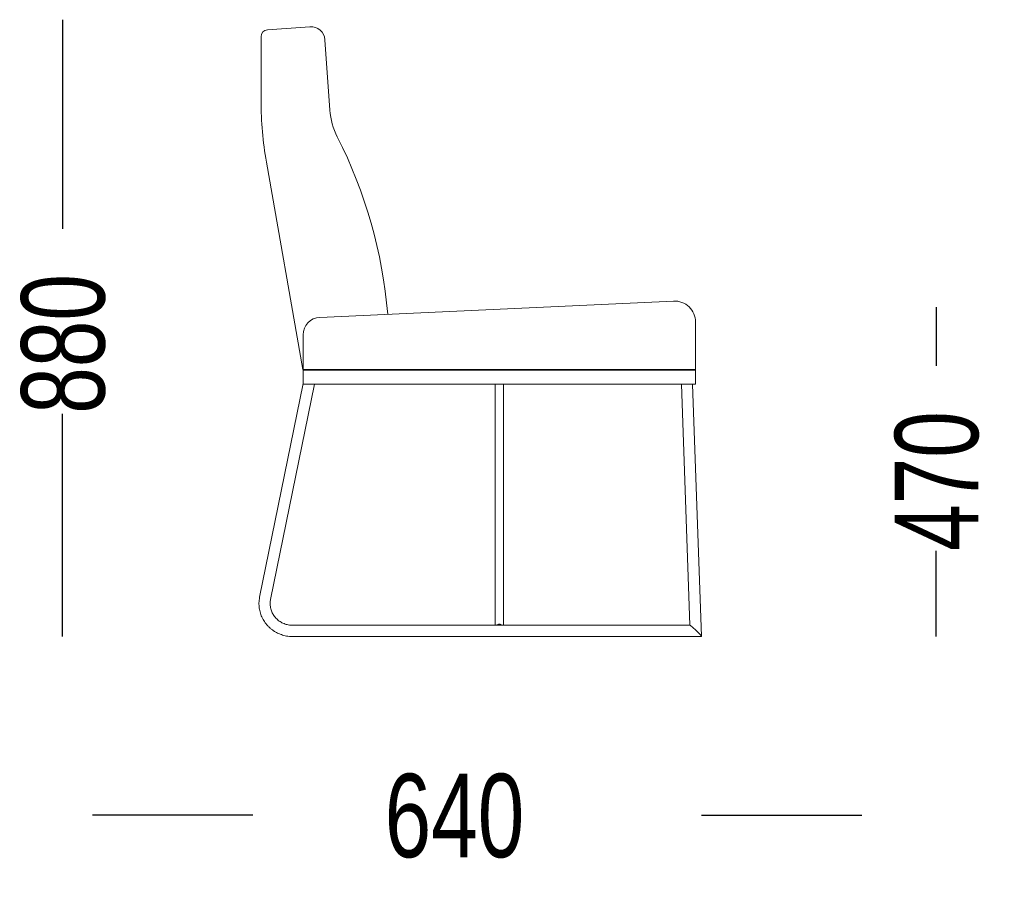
# Paper-space layout 'Blatt1' of a CAD drawing. Header units: millimetres. Extents: x 34 to 407, y 13 to 285.
# Tile 11 of 12: x 279 to 307, y 243 to 268. Entities that reach past the tile are written whole.
import ezdxf

# ---------------------------------------------------------------- set-up
doc = ezdxf.new("R2010")
doc.units = ezdxf.units.MM
doc.layers.add('MAßE', color=7, linetype='Continuous')
doc.styles.add('SLDTEXTSTYLE0', font='TXT', dxfattribs={"width": 0.75})
doc.dimstyles.new('SLDDIMSTYLE0', dxfattribs={"dimtxt": 2.38125, "dimasz": 2.38125, "dimexe": 0, "dimexo": 0.0625, "dimgap": 0.595313, "dimtad": 0, "dimdec": 1, "dimlfac": 50, "dimrnd": 1e-09, "dimzin": 12, "dimdsep": 46, "dimtxsty": 'SLDTEXTSTYLE0', "dimblk1": 'NONE', "dimblk2": 'NONE', "dimsah": 1, "dimcen": 0.09, "dimse1": 1, "dimse2": 1, "dimadec": 0, "dimazin": 3, "dimtfac": 1, "dimtdec": 1, "dimtofl": 0, "dimtmove": 0, "dimatfit": 3, "dimldrblk": 'NONE', "dimfxl": 1, "dimfrac": 2, "dimtolj": 1, "dimtzin": 12, "dimarcsym": 0})
doc.dimstyles.new('SLDDIMSTYLE1', dxfattribs={"dimtxt": 2.38125, "dimasz": 2.38125, "dimexe": 0, "dimexo": 0.0625, "dimgap": 0.595313, "dimtad": 0, "dimdec": 1, "dimlfac": 50, "dimrnd": 1e-09, "dimzin": 12, "dimdsep": 46, "dimtxsty": 'SLDTEXTSTYLE0', "dimblk1": 'NONE', "dimblk2": 'NONE', "dimsah": 1, "dimcen": 0.09, "dimse1": 1, "dimse2": 1, "dimadec": 0, "dimazin": 3, "dimtfac": 1, "dimtdec": 1, "dimtmove": 0, "dimatfit": 0, "dimldrblk": 'NONE', "dimfxl": 1, "dimfrac": 2, "dimtolj": 1, "dimtzin": 12, "dimarcsym": 0})

# ---------------------------------------------------------------- blocks, each defined once
blk = doc.blocks.new('_D_7')
at = {"layer": 'MAßE'}
for p, q in [((280.17, 267.505), (280.17, 261.541)), ((280.17, 249.905), (280.17, 256.262))]:
    blk.add_line(p, q, dxfattribs=at)
at = {"layer": 'MAßE', "insert": (278.993, 256.262), "char_height": 2.3813, "attachment_point": 1, "rotation": 90, "style": 'SLDTEXTSTYLE0'}
blk.add_mtext('880', dxfattribs=at)
blk = doc.blocks.new('_NONE')
blk = doc.blocks.new('_D_8')
at = {"layer": 'MAßE'}
for p, q in [((305.1, 259.305), (305.1, 257.627)), ((305.1, 249.905), (305.1, 252.349))]:
    blk.add_line(p, q, dxfattribs=at)
at = {"layer": 'MAßE', "insert": (303.922, 252.349), "char_height": 2.3813, "attachment_point": 1, "rotation": 90, "style": 'SLDTEXTSTYLE0'}
blk.add_mtext('470', dxfattribs=at)
blk = doc.blocks.new('_D_9')
at = {"layer": 'MAßE'}
for p, q in [((285.604, 244.811), (281.025, 244.811)), ((298.404, 244.811), (302.983, 244.811))]:
    blk.add_line(p, q, dxfattribs=at)
at = {"layer": 'MAßE', "insert": (289.365, 245.989), "char_height": 2.3813, "attachment_point": 1, "style": 'SLDTEXTSTYLE0'}
blk.add_mtext('640', dxfattribs=at)

psp = doc.layouts.new('Blatt1')

# ---------------------------------------------------------------- linework, layer by layer
at = {"color": 7, "linetype": 'Continuous', "lineweight": 15}
for p, q in [((286.0234, 267.2181), (287.234, 267.3028)), ((285.8374, 265.18), (285.8374, 267.0186)), ((287.6609, 266.9316), (287.8011, 264.9271)), ((287.0329, 257.5248), (285.9893, 263.4435)), ((287.5134, 259.0116), (297.6088, 259.4762)), ((298.2364, 258.8768), (298.2364, 257.5251)), ((287.0364, 257.5224), (287.0364, 258.5121)), ((287.0364, 257.1051), (287.0364, 257.5051)), ((287.0364, 257.5051), (287.2364, 257.5051)), ((287.0371, 257.5219), (287.0464, 257.5153)), ((287.0374, 257.5251), (287.0464, 257.5153)), ((287.2364, 257.5251), (287.0374, 257.5251)), ((298.0364, 257.5251), (287.2364, 257.5251)), ((298.0364, 257.5051), (287.2364, 257.5051)), ((298.2354, 257.5251), (298.0364, 257.5251)), ((298.0364, 257.5051), (298.2364, 257.5051)), ((298.2354, 257.5251), (298.2164, 257.5051)), ((298.2164, 257.5051), (298.2355, 257.5242)), ((298.2364, 257.5051), (298.2364, 257.1051)), ((287.0364, 257.1222), (285.7965, 251.0281)), ((286.1101, 250.9643), (287.3595, 257.1051)), ((287.2364, 257.1051), (287.0364, 257.1051)), ((287.2364, 257.1051), (298.0364, 257.1051)), ((292.5164, 257.1051), (292.5164, 250.2251)), ((292.7564, 250.2251), (292.7564, 257.1051)), ((297.8326, 257.1051), (298.0728, 250.2251)), ((298.2364, 257.1051), (298.0364, 257.1051)), ((298.4041, 249.9077), (298.1528, 257.1051)), ((298.0754, 250.2251), (286.738, 250.2251)), ((286.738, 249.9051), (298.4016, 249.9051))]:
    psp.add_line(p, q, dxfattribs=at)
at = {"color": 7, "linetype": 'Continuous', "lineweight": 15, "flags": 128}
for points in [[(287.0364, 257.5224), (287.0361, 257.5226), (287.0329, 257.5248)], [(287.0464, 257.5153), (287.0494, 257.5133), (287.0543, 257.5098), (287.0611, 257.5051)], [(298.2364, 257.5251), (298.2363, 257.525), (298.236, 257.5247), (298.2355, 257.5242)]]:
    psp.add_lwpolyline(points, dxfattribs=at)
at = {"color": 7, "linetype": 'Continuous', "lineweight": 15}
for centre, radius, start, end in [((286.0374, 267.0186), 0.2, 94, 180), ((287.2619, 266.9037), 0.4, 4, 94), ((295.8374, 265.18), 10, 180, 190), ((289.7962, 265.0666), 2, 184, 206.98212), ((275.8674, 257.975), 13.6302, 4.73749, 26.98212), ((297.6364, 258.8768), 0.6, 0, 92.63522), ((287.5364, 258.5121), 0.5, 92.63522, 180), ((287.3584, 257.9813), 0.5607, 234.94451, 235.03242), ((287.2364, 257.5051), 0.2, 174.26083, 175.18978), ((298.0364, 257.5051), 0.2, 5.47639, 5.73917), ((292.634, 250.1229), 0.1321, 88.96027, 129.32218), ((292.6388, 250.1229), 0.1321, 50.67782, 91.03973)]:
    psp.add_arc(centre, radius, start, end, dxfattribs=at)
psp.add_ellipse((298.2385, 250.0651), major_axis=(0.165, -0.1593), ratio=0.0874362, start_param=6.1928887, end_param=9.3344814, dxfattribs=at)
for points, knots in [([(285.7965, 251.0281), (285.7938, 251.0136), (285.7864, 250.9742), (285.7793, 250.9089), (285.7771, 250.8327), (285.7812, 250.7565), (285.7917, 250.6809), (285.8083, 250.6064), (285.8311, 250.5334), (285.8599, 250.4625), (285.8944, 250.3941), (285.9345, 250.3287), (285.9798, 250.2667), (286.0302, 250.2084), (286.0852, 250.1544), (286.1445, 250.1048), (286.2078, 250.0602), (286.2745, 250.0207), (286.3443, 249.9866), (286.4167, 249.9582), (286.4913, 249.9356), (286.5675, 249.919), (286.6434, 249.9087), (286.7005, 249.9053), (286.7316, 249.9051), (286.738, 249.9051)], [0, 0, 0, 0, 0.02650799, 0.07234686, 0.11818779, 0.16402289, 0.2098554, 0.25568852, 0.30152597, 0.34737159, 0.39322845, 0.43909963, 0.4849872, 0.53089291, 0.57681853, 0.62276432, 0.66873016, 0.71471596, 0.76072075, 0.80674357, 0.85278182, 0.89883452, 0.94489877, 0.98856057, 1, 1, 1, 1]), ([(286.738, 250.2251), (286.728, 250.2252), (286.6969, 250.2257), (286.6448, 250.2307), (286.5825, 250.2426), (286.5218, 250.2605), (286.4633, 250.284), (286.4074, 250.313), (286.3547, 250.3473), (286.3058, 250.3864), (286.2611, 250.43), (286.2211, 250.4776), (286.1862, 250.5289), (286.1566, 250.5833), (286.1327, 250.6403), (286.1148, 250.6993), (286.103, 250.7598), (286.0974, 250.8212), (286.0982, 250.8828), (286.1036, 250.9305), (286.1088, 250.9575), (286.1101, 250.9643)], [0, 0, 0, 0, 0.0265244, 0.0823571, 0.1382061, 0.1940636, 0.2499399, 0.3058454, 0.3617893, 0.4177815, 0.4738301, 0.5299414, 0.58612, 0.6423683, 0.698685, 0.7550658, 0.811503, 0.8679847, 0.924497, 0.9810232, 1, 1, 1, 1])]:
    psp.add_open_spline(points, degree=3, knots=knots, dxfattribs=at)

# ---------------------------------------------------------------- dimensions: what is measured, and where the dimension line sits
at = {"layer": 'MAßE'}
for base, p1, p2, picture, middle in [((280.1704, 249.9051), (285.0292, 267.5051), (286.738, 249.9051), '_D_7', (280.1704, 258.9016)), ((305.1, 259.3051), (298.4016, 249.9051), (298.8343, 259.3051), '_D_8', (305.1, 254.988))]:
    dim = psp.add_linear_dim(base=base, p1=p1, p2=p2, angle=90, dimstyle='SLDDIMSTYLE0', dxfattribs=at)
    dim.commit()
    dim.dimension.update_dxf_attribs({"geometry": picture, "text_midpoint": middle, "dimtype": 160})
dim = psp.add_linear_dim(base=(285.6041, 244.8113), p1=(298.4041, 249.9077), p2=(285.6041, 249.3938), dimstyle='SLDDIMSTYLE1', dxfattribs=at)
dim.commit()
dim.dimension.update_dxf_attribs({"geometry": '_D_9', "text_midpoint": (292.0041, 244.8113), "dimtype": 160})

doc.saveas('drawing.dxf')
